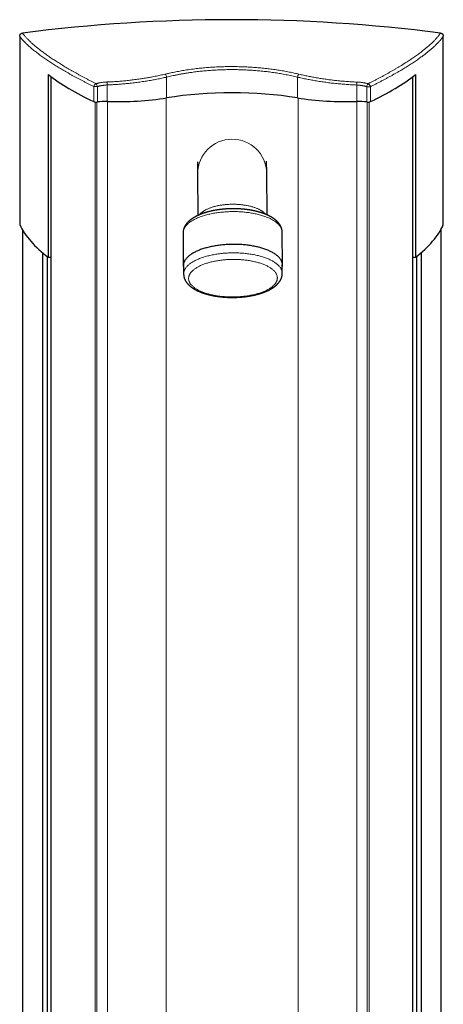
# Model space of a CAD drawing. Header units: millimetres. Extents: x 8 to 1336, y 12 to 1541.
# Tile 11 of 13: x 426 to 684, y 942 to 1541. Entities that reach past the tile are written whole.
import ezdxf

# ---------------------------------------------------------------- set-up
doc = ezdxf.new("R2010")
doc.units = ezdxf.units.MM

msp = doc.modelspace()

# ---------------------------------------------------------------- linework, layer by layer
at = {"color": 7, "linetype": 'Continuous', "lineweight": 30}
for p, q in [((426.36, 1530.93), (426.36, 1416.46)), ((684.12, 1416.46), (684.12, 1530.94)), ((443.88, 1396.56), (443.88, 1507.66)), ((445.61, 338.95), (445.61, 1506.31)), ((665.56, 338.84), (665.56, 1506.42)), ((667.12, 1507.66), (667.12, 1396.56)), ((534.59, 1454.61), (534.65, 1447.56)), ((576.64, 1447.88), (576.59, 1454.94)), ((534.65, 1447.56), (534.84, 1422.06)), ((576.84, 1422.39), (576.64, 1447.88)), ((428.29, 432.4), (428.29, 1412.86)), ((682.9, 431.32), (682.9, 1413.94)), ((525.78, 1411.39), (525.93, 1391.45)), ((586.23, 1391.92), (586.08, 1411.86)), ((440.36, 445.92), (440.36, 1399.34)), ((443.24, 448.21), (443.24, 1397.05)), ((443.88, 1396.56), (445.61, 1396.56)), ((665.56, 1396.56), (667.12, 1396.56)), ((667.95, 448.06), (667.95, 1397.2)), ((670.83, 445.71), (670.83, 1399.55)), ((526.08, 1391.45), (526.12, 1386.36)), ((586.12, 1386.83), (586.08, 1391.92))]:
    msp.add_line(p, q, dxfattribs=at)
at = {"color": 252, "linetype": 'Continuous', "lineweight": 0}
for p, q in [((515.78, 1493.49), (515.78, 1506.12)), ((595.39, 1493.49), (595.39, 1506.09)), ((471.44, 1491.22), (471.44, 1500.35)), ((473.65, 1500.35), (471.44, 1500.35)), ((473.65, 1490.99), (473.65, 1500.35)), ((479.64, 1491.29), (479.64, 1501.35)), ((631.53, 1491.29), (631.53, 1501.3)), ((637.52, 1490.99), (637.52, 1500.3)), ((639.73, 1491.22), (639.73, 1500.3)), ((472.21, 354.26), (472.21, 1491.01)), ((473.31, 354.3), (473.31, 1490.96)), ((479.73, 353.97), (479.73, 1491.29)), ((515.4, 351.83), (515.4, 1493.43)), ((595.78, 351.83), (595.78, 1493.43)), ((631.45, 353.97), (631.45, 1491.29)), ((637.86, 354.3), (637.86, 1490.96)), ((638.97, 354.26), (638.97, 1491.01))]:
    msp.add_line(p, q, dxfattribs=at)
at = {"color": 252, "linetype": 'Continuous', "lineweight": 0, "flags": 128}
for points in [[(639.73, 1500.3), (639.63, 1500.3), (639.51, 1500.3), (639.38, 1500.3), (639.24, 1500.3), (639.1, 1500.3), (638.95, 1500.3), (638.8, 1500.3), (638.64, 1500.3), (638.48, 1500.3), (638.32, 1500.3), (638.16, 1500.3), (638, 1500.3), (637.84, 1500.3), (637.68, 1500.3), (637.52, 1500.3)], [(535.85, 1422.5), (535.87, 1422.53), (536.04, 1422.75), (536.23, 1422.97), (536.43, 1423.19), (536.65, 1423.4), (536.88, 1423.62), (537.12, 1423.83), (537.37, 1424.03), (537.64, 1424.24), (537.92, 1424.44), (538.21, 1424.64), (538.52, 1424.84), (538.83, 1425.03), (539.16, 1425.22), (539.5, 1425.4), (539.85, 1425.58), (540.21, 1425.76), (540.58, 1425.93), (540.96, 1426.1), (541.36, 1426.27), (541.76, 1426.43), (542.17, 1426.59), (542.59, 1426.74), (543.02, 1426.89), (543.46, 1427.03), (543.91, 1427.17), (544.37, 1427.3), (544.83, 1427.43), (545.3, 1427.55), (545.78, 1427.67), (546.27, 1427.78), (546.76, 1427.88), (547.26, 1427.98), (547.76, 1428.08), (548.27, 1428.17), (548.79, 1428.26), (549.31, 1428.33), (549.83, 1428.41), (550.36, 1428.47), (550.89, 1428.54), (551.43, 1428.59), (551.97, 1428.64), (552.51, 1428.68), (553.05, 1428.72), (553.6, 1428.75), (554.14, 1428.78), (554.69, 1428.8), (555.24, 1428.81), (555.79, 1428.82), (556.34, 1428.82), (556.89, 1428.82), (557.44, 1428.8), (557.99, 1428.79), (558.53, 1428.76), (559.08, 1428.74), (559.62, 1428.7), (560.16, 1428.66), (560.7, 1428.61), (561.23, 1428.56), (561.76, 1428.5), (562.28, 1428.44), (562.81, 1428.36), (563.32, 1428.29), (563.83, 1428.21), (564.34, 1428.12), (564.84, 1428.03), (565.33, 1427.93), (565.82, 1427.82), (566.3, 1427.71), (566.77, 1427.6), (567.24, 1427.48), (567.7, 1427.35), (568.15, 1427.22), (568.59, 1427.08), (569.02, 1426.94), (569.45, 1426.8), (569.86, 1426.65), (570.27, 1426.49), (570.66, 1426.34), (571.05, 1426.17), (571.42, 1426), (571.78, 1425.83), (572.14, 1425.66), (572.48, 1425.48), (572.81, 1425.29), (573.13, 1425.11), (573.44, 1424.92), (573.73, 1424.72), (574.01, 1424.52), (574.28, 1424.32), (574.54, 1424.12), (574.79, 1423.91), (575.02, 1423.7), (575.24, 1423.49), (575.44, 1423.28), (575.63, 1423.06), (575.81, 1422.84), (575.83, 1422.81)], [(555.83, 1424.37), (555.04, 1424.36), (554.25, 1424.34), (553.46, 1424.31), (552.68, 1424.27), (551.89, 1424.23), (551.11, 1424.17), (550.33, 1424.11), (549.56, 1424.04), (548.79, 1423.96), (548.03, 1423.87), (547.27, 1423.78), (546.52, 1423.67), (545.77, 1423.56), (545.03, 1423.44), (544.3, 1423.31), (543.57, 1423.17), (542.86, 1423.02), (542.15, 1422.87), (541.45, 1422.71), (540.77, 1422.54), (540.09, 1422.37), (539.42, 1422.18), (538.77, 1421.99), (538.12, 1421.79), (537.49, 1421.59), (536.88, 1421.38), (536.27, 1421.16), (535.68, 1420.94), (535.1, 1420.71), (534.54, 1420.47), (533.99, 1420.22), (533.45, 1419.98), (532.94, 1419.72), (532.43, 1419.46), (531.95, 1419.19), (531.48, 1418.92), (531.02, 1418.65), (530.59, 1418.37), (530.17, 1418.08), (529.77, 1417.79), (529.38, 1417.5), (529.02, 1417.2), (528.67, 1416.9), (528.34, 1416.59), (528.03, 1416.28), (527.74, 1415.97), (527.47, 1415.66), (527.22, 1415.34), (526.99, 1415.02), (526.78, 1414.7), (526.59, 1414.37), (526.42, 1414.04), (526.26, 1413.72), (526.13, 1413.39), (526.02, 1413.05), (525.93, 1412.72), (525.86, 1412.39), (525.81, 1412.06), (525.79, 1411.72), (525.78, 1411.39)], [(586.08, 1411.86), (586.06, 1412.19), (586.03, 1412.53), (585.97, 1412.86), (585.9, 1413.19), (585.8, 1413.52), (585.69, 1413.85), (585.55, 1414.18), (585.4, 1414.5), (585.22, 1414.83), (585.02, 1415.15), (584.81, 1415.47), (584.57, 1415.79), (584.31, 1416.1), (584.04, 1416.41), (583.74, 1416.72), (583.43, 1417.02), (583.1, 1417.32), (582.74, 1417.62), (582.37, 1417.91), (581.99, 1418.2), (581.58, 1418.48), (581.16, 1418.76), (580.72, 1419.04), (580.26, 1419.3), (579.78, 1419.57), (579.29, 1419.83), (578.79, 1420.08), (578.27, 1420.33), (577.73, 1420.57), (577.17, 1420.8), (576.61, 1421.03), (576.03, 1421.25), (575.43, 1421.47), (574.82, 1421.68), (574.2, 1421.88), (573.57, 1422.07), (572.92, 1422.26), (572.26, 1422.44), (571.59, 1422.61), (570.91, 1422.78), (570.23, 1422.93), (569.53, 1423.08), (568.82, 1423.23), (568.1, 1423.36), (567.37, 1423.49), (566.64, 1423.6), (565.9, 1423.71), (565.15, 1423.82), (564.39, 1423.91), (563.63, 1423.99), (562.87, 1424.07), (562.1, 1424.14), (561.32, 1424.2), (560.54, 1424.25), (559.76, 1424.29), (558.98, 1424.32), (558.19, 1424.35), (557.41, 1424.36), (556.62, 1424.37), (555.83, 1424.37)], [(526.12, 1386.36), (526.13, 1386.57), (526.15, 1386.9), (526.19, 1387.23), (526.25, 1387.56), (526.33, 1387.89), (526.43, 1388.22), (526.56, 1388.55), (526.7, 1388.88), (526.86, 1389.2), (527.04, 1389.53), (527.25, 1389.85), (527.47, 1390.17), (527.71, 1390.48), (527.98, 1390.8), (528.26, 1391.11), (528.56, 1391.42), (528.88, 1391.73), (529.21, 1392.03), (529.57, 1392.32), (529.95, 1392.62), (530.34, 1392.91), (530.75, 1393.19), (531.18, 1393.48), (531.62, 1393.75), (532.08, 1394.02), (532.56, 1394.29), (533.05, 1394.55), (533.56, 1394.81), (534.09, 1395.06), (534.63, 1395.3), (535.19, 1395.54), (535.76, 1395.77), (536.34, 1396), (536.94, 1396.22), (537.55, 1396.43), (538.17, 1396.64), (538.8, 1396.84), (539.45, 1397.03), (540.11, 1397.21), (540.78, 1397.39), (541.46, 1397.56), (542.15, 1397.72), (542.85, 1397.88), (543.56, 1398.03), (544.28, 1398.17), (545, 1398.3), (545.73, 1398.42), (546.47, 1398.54), (547.22, 1398.64), (547.97, 1398.74), (548.73, 1398.83), (549.5, 1398.92), (550.26, 1398.99), (551.04, 1399.06), (551.81, 1399.11), (552.59, 1399.16), (553.37, 1399.2), (554.16, 1399.23), (554.94, 1399.26), (555.72, 1399.27), (556.51, 1399.27), (557.3, 1399.27), (558.08, 1399.26), (558.86, 1399.24), (559.64, 1399.21), (560.42, 1399.17), (561.2, 1399.12), (561.97, 1399.07), (562.74, 1399), (563.5, 1398.93), (564.26, 1398.85), (565.01, 1398.76), (565.76, 1398.66), (566.5, 1398.56), (567.23, 1398.44), (567.96, 1398.32), (568.68, 1398.19), (569.39, 1398.05), (570.09, 1397.9), (570.78, 1397.75), (571.46, 1397.59), (572.13, 1397.42), (572.78, 1397.24), (573.43, 1397.06), (574.07, 1396.87), (574.69, 1396.67), (575.3, 1396.47), (575.9, 1396.25), (576.48, 1396.04), (577.05, 1395.81), (577.61, 1395.58), (578.15, 1395.34), (578.67, 1395.1), (579.18, 1394.85), (579.68, 1394.6), (580.16, 1394.34), (580.62, 1394.07), (581.06, 1393.8), (581.49, 1393.52), (581.9, 1393.24), (582.29, 1392.96), (582.67, 1392.67), (583.03, 1392.38), (583.36, 1392.08), (583.68, 1391.78), (583.98, 1391.47), (584.27, 1391.16), (584.53, 1390.85), (584.77, 1390.54), (584.99, 1390.22), (585.2, 1389.9), (585.38, 1389.58), (585.54, 1389.26), (585.69, 1388.93), (585.81, 1388.61), (585.91, 1388.28), (586, 1387.95), (586.06, 1387.62), (586.1, 1387.29), (586.12, 1386.95), (586.12, 1386.83)], [(552.97, 1372.52), (553.68, 1372.5), (554.38, 1372.48), (555.09, 1372.47), (555.79, 1372.46), (556.5, 1372.47), (557.21, 1372.48), (557.91, 1372.5), (558.62, 1372.53), (559.32, 1372.56), (560.02, 1372.61), (560.72, 1372.66), (561.41, 1372.72), (562.11, 1372.78), (562.79, 1372.86), (563.48, 1372.94), (564.15, 1373.03), (564.83, 1373.13), (565.49, 1373.23), (566.15, 1373.34), (566.81, 1373.46), (567.45, 1373.59), (568.09, 1373.72), (568.72, 1373.86), (569.34, 1374), (569.95, 1374.16), (570.55, 1374.32), (571.15, 1374.48), (571.73, 1374.66), (572.3, 1374.84), (572.86, 1375.02), (573.41, 1375.21), (573.95, 1375.41), (574.47, 1375.61), (574.99, 1375.82), (575.49, 1376.04), (575.97, 1376.26), (576.45, 1376.48), (576.9, 1376.71), (577.35, 1376.95), (577.78, 1377.19), (578.19, 1377.43), (578.59, 1377.68), (578.98, 1377.93), (579.35, 1378.19), (579.7, 1378.45), (580.04, 1378.72), (580.36, 1378.98), (580.66, 1379.26), (580.95, 1379.53), (581.22, 1379.81), (581.48, 1380.09), (581.71, 1380.37), (581.93, 1380.66), (582.13, 1380.95), (582.31, 1381.24), (582.48, 1381.53), (582.62, 1381.82), (582.75, 1382.11), (582.86, 1382.41), (582.96, 1382.71), (583.03, 1383), (583.09, 1383.3), (583.12, 1383.6), (583.14, 1383.9), (583.14, 1384.2), (583.12, 1384.5), (583.08, 1384.8), (583.03, 1385.09), (582.96, 1385.39), (582.86, 1385.69), (582.75, 1385.98), (582.62, 1386.27), (582.48, 1386.56), (582.31, 1386.85), (582.13, 1387.14), (581.93, 1387.43), (581.71, 1387.71), (581.47, 1387.99), (581.22, 1388.27), (580.95, 1388.54), (580.66, 1388.81), (580.36, 1389.08), (580.04, 1389.34), (579.7, 1389.6), (579.34, 1389.86), (578.98, 1390.11), (578.59, 1390.36), (578.19, 1390.6), (577.77, 1390.84), (577.34, 1391.08), (576.9, 1391.31), (576.44, 1391.53), (575.97, 1391.75), (575.48, 1391.96), (574.98, 1392.17), (574.47, 1392.37), (573.94, 1392.57), (573.4, 1392.76), (572.86, 1392.94), (572.29, 1393.12), (571.72, 1393.29), (571.14, 1393.46), (570.55, 1393.62), (569.94, 1393.77), (569.33, 1393.92), (568.71, 1394.05), (568.08, 1394.19), (567.44, 1394.31), (566.8, 1394.43), (566.14, 1394.54), (565.48, 1394.64), (564.82, 1394.74), (564.15, 1394.82), (563.47, 1394.9), (562.79, 1394.98), (562.1, 1395.04), (561.41, 1395.1), (560.71, 1395.15), (560.01, 1395.19), (559.31, 1395.23), (558.61, 1395.25), (557.9, 1395.27), (557.2, 1395.28), (556.49, 1395.29), (555.79, 1395.28), (555.08, 1395.27), (554.37, 1395.25), (553.67, 1395.22), (552.97, 1395.19), (552.26, 1395.14), (551.57, 1395.09), (550.87, 1395.03), (550.18, 1394.97), (549.49, 1394.89), (548.81, 1394.81), (548.13, 1394.72), (547.46, 1394.62), (546.79, 1394.52), (546.13, 1394.41), (545.48, 1394.29), (544.84, 1394.16), (544.2, 1394.03), (543.57, 1393.89), (542.95, 1393.75), (542.34, 1393.59), (541.73, 1393.43), (541.14, 1393.27), (540.56, 1393.09), (539.99, 1392.91), (539.42, 1392.73), (538.88, 1392.54), (538.34, 1392.34), (537.81, 1392.14), (537.3, 1391.93), (536.8, 1391.71), (536.31, 1391.49), (535.84, 1391.27), (535.38, 1391.04), (534.94, 1390.8), (534.51, 1390.56), (534.09, 1390.32), (533.69, 1390.07), (533.31, 1389.82), (532.94, 1389.56), (532.58, 1389.3), (532.25, 1389.03), (531.93, 1388.76), (531.62, 1388.49), (531.33, 1388.22), (531.06, 1387.94), (530.81, 1387.66), (530.58, 1387.38), (530.36, 1387.09), (530.16, 1386.8), (529.97, 1386.51), (529.81, 1386.22), (529.66, 1385.93), (529.53, 1385.63), (529.42, 1385.34), (529.33, 1385.04), (529.26, 1384.74), (529.2, 1384.45), (529.16, 1384.15), (529.15, 1383.85), (529.15, 1383.55), (529.17, 1383.25), (529.2, 1382.95), (529.26, 1382.66), (529.33, 1382.36), (529.42, 1382.06), (529.53, 1381.77), (529.66, 1381.48), (529.81, 1381.19), (529.98, 1380.9), (530.16, 1380.61), (530.36, 1380.32), (530.58, 1380.04), (530.81, 1379.76), (531.07, 1379.48), (531.34, 1379.21), (531.63, 1378.94), (531.93, 1378.67), (532.25, 1378.41), (532.59, 1378.15), (532.94, 1377.89), (533.31, 1377.64), (533.7, 1377.39), (534.1, 1377.15), (534.51, 1376.91), (534.94, 1376.67), (535.39, 1376.44), (535.85, 1376.22), (536.32, 1376), (536.81, 1375.79), (537.31, 1375.58), (537.82, 1375.38), (538.34, 1375.18), (538.88, 1374.99), (539.43, 1374.81), (539.99, 1374.63), (540.56, 1374.46), (541.15, 1374.29), (541.74, 1374.13), (542.34, 1373.98), (542.95, 1373.83), (543.58, 1373.69), (544.21, 1373.56), (544.84, 1373.44), (545.49, 1373.32), (546.14, 1373.21), (546.8, 1373.11), (547.47, 1373.01), (548.14, 1372.93), (548.82, 1372.84), (549.5, 1372.77), (550.19, 1372.71), (550.88, 1372.65), (551.58, 1372.6), (552.27, 1372.56), (552.97, 1372.52)]]:
    msp.add_lwpolyline(points, dxfattribs=at)
at = {"color": 7, "linetype": 'Continuous', "lineweight": 30, "flags": 128}
msp.add_lwpolyline([(586.09, 1390.65), (586.15, 1390.92), (586.2, 1391.26), (586.22, 1391.59), (586.23, 1391.92), (586.22, 1392.26), (586.18, 1392.59), (586.13, 1392.92), (586.06, 1393.25), (585.96, 1393.58), (585.84, 1393.91), (585.71, 1394.24), (585.55, 1394.57), (585.38, 1394.89), (585.18, 1395.21), (584.96, 1395.53), (584.73, 1395.85), (584.47, 1396.16), (584.19, 1396.47), (583.9, 1396.78), (583.58, 1397.08), (583.25, 1397.38), (582.9, 1397.68), (582.53, 1397.97), (582.14, 1398.26), (581.74, 1398.55), (581.31, 1398.82), (580.87, 1399.1), (580.41, 1399.37), (579.94, 1399.63), (579.45, 1399.89), (578.94, 1400.14), (578.42, 1400.39), (577.88, 1400.63), (577.33, 1400.86), (576.76, 1401.09), (576.18, 1401.31), (575.59, 1401.53), (574.98, 1401.74), (574.36, 1401.94), (573.72, 1402.13), (573.08, 1402.32), (572.42, 1402.5), (571.75, 1402.67), (571.07, 1402.84), (570.38, 1403), (569.68, 1403.15), (568.97, 1403.29), (568.25, 1403.42), (567.53, 1403.55), (566.79, 1403.67), (566.05, 1403.78), (565.3, 1403.88), (564.55, 1403.97), (563.79, 1404.06), (563.02, 1404.13), (562.25, 1404.2), (561.48, 1404.26), (560.7, 1404.31), (559.92, 1404.35), (559.13, 1404.38), (558.35, 1404.41), (557.56, 1404.42), (556.77, 1404.43), (555.98, 1404.43), (555.19, 1404.42), (554.41, 1404.4), (553.62, 1404.37), (552.83, 1404.33), (552.05, 1404.29), (551.27, 1404.23), (550.49, 1404.17), (549.72, 1404.1), (548.95, 1404.02), (548.18, 1403.93), (547.42, 1403.84), (546.67, 1403.73), (545.92, 1403.62), (545.18, 1403.5), (544.45, 1403.37), (543.73, 1403.23), (543.01, 1403.09), (542.31, 1402.93), (541.61, 1402.77), (540.92, 1402.6), (540.24, 1402.43), (539.58, 1402.24), (538.92, 1402.05), (538.28, 1401.86), (537.65, 1401.65), (537.03, 1401.44), (536.43, 1401.22), (535.83, 1401), (535.26, 1400.77), (534.69, 1400.53), (534.14, 1400.29), (533.61, 1400.04), (533.09, 1399.78), (532.59, 1399.52), (532.1, 1399.26), (531.63, 1398.99), (531.18, 1398.71), (530.74, 1398.43), (530.32, 1398.14), (529.92, 1397.85), (529.54, 1397.56), (529.17, 1397.26), (528.83, 1396.96), (528.5, 1396.65), (528.19, 1396.35), (527.9, 1396.03), (527.63, 1395.72), (527.38, 1395.4), (527.15, 1395.08), (526.93, 1394.76), (526.74, 1394.43), (526.57, 1394.11), (526.42, 1393.78), (526.29, 1393.45), (526.18, 1393.12), (526.09, 1392.78), (526.02, 1392.45), (525.97, 1392.12), (525.94, 1391.78), (525.93, 1391.45), (525.93, 1391.45)], dxfattribs=at)
at = {"color": 7, "linetype": 'Continuous', "lineweight": 30}
for centre, radius, start, end in [((555.29, 540.78), 1000.23, 82.69805, 97.30771), ((531.43, 1391.5), 5.5, 180.51161, 193.86144)]:
    msp.add_arc(centre, radius, start, end, dxfattribs=at)
at = {"color": 252, "linetype": 'Continuous', "lineweight": 0}
for centre, radius, start, end in [((492.83, 1502.09), 13.2, 175.39186, 183.19435), ((512.44, 1505.66), 3.38, 7.88436, 42.31999), ((598.74, 1505.63), 3.38, 137.65004, 172.08607), ((618.35, 1502.05), 13.2, 356.77006, 4.57222), ((473.87, 1499.91), 2.47, 115.09541, 169.65714), ((469.9, 1499.71), 3.81, 9.75778, 39.83105), ((641.28, 1499.65), 3.81, 140.13861, 170.21118), ((637.3, 1499.86), 2.47, 10.32916, 64.87631), ((555.65, 1447.35), 21, 1.45823, 179.4369)]:
    msp.add_arc(centre, radius, start, end, dxfattribs=at)
at = {"color": 7, "linetype": 'Continuous', "lineweight": 30}
for centre, major_axis, ratio, start_param, end_param in [((630.16, 1541.9), (206.61, 0), 0.383095, 3.588949, 3.836361), ((484.8, 1540.69), (201.69, 0), 0.383095, 5.588417, 5.841439), ((555.59, 1457.1), (103, 0), 0.383095, 1.174012, 1.96758), ((472.98, 1491.71), (2, 0), 0.383095, 3.836361, 5.056512), ((478.48, 1485.83), (14.3, 0), 0.383095, 1.489038, 1.91492), ((485.95, 1520.77), (77.2, 0), 0.383095, 4.63063, 5.109173), ((625.23, 1520.77), (77.2, 0), 0.383095, 4.315605, 4.794148), ((632.7, 1485.83), (14.3, 0), 0.383095, 1.226673, 1.652555), ((638.2, 1491.71), (2, 0), 0.383095, 4.368265, 5.588417), ((630.16, 1428.66), (206.61, 0), 0.359119, 3.30673, 3.588949), ((484.8, 1427.53), (201.69, 0), 0.359119, 5.841439, 6.129804)]:
    msp.add_ellipse(centre, major_axis=major_axis, ratio=ratio, start_param=start_param, end_param=end_param, dxfattribs=at)
for points, knots in [([(426.36, 1530.93), (426.36, 1531), (426.37, 1531.15), (426.41, 1531.38), (426.47, 1531.6), (426.55, 1531.81), (426.66, 1532), (426.79, 1532.19), (426.95, 1532.35), (427.11, 1532.5), (427.29, 1532.62), (427.49, 1532.73), (427.69, 1532.81), (427.88, 1532.86), (428.01, 1532.88), (428.06, 1532.89)], [0, 0, 0, 0, 0.079711, 0.159664, 0.23936, 0.319173, 0.399248, 0.479049, 0.556873, 0.634954, 0.712776, 0.789118, 0.865703, 0.942051, 1, 1, 1, 1]), ([(682.41, 1532.9), (682.49, 1532.89), (682.63, 1532.87), (682.84, 1532.8), (683.04, 1532.72), (683.23, 1532.61), (683.41, 1532.48), (683.57, 1532.33), (683.71, 1532.16), (683.83, 1531.98), (683.93, 1531.79), (684.01, 1531.59), (684.07, 1531.38), (684.11, 1531.16), (684.12, 1531.01), (684.12, 1530.94)], [0, 0, 0, 0, 0.076637, 0.153514, 0.230143, 0.306809, 0.383722, 0.460389, 0.5366, 0.613051, 0.689271, 0.766508, 0.843982, 0.921231, 1, 1, 1, 1]), ([(586.07, 1411.86), (586.07, 1411.89), (586.07, 1412.02), (586.06, 1412.25), (586.04, 1412.54), (586.01, 1412.83), (585.97, 1413.13), (585.91, 1413.42), (585.84, 1413.7), (585.77, 1413.99), (585.68, 1414.28), (585.58, 1414.56), (585.47, 1414.85), (585.35, 1415.13), (585.22, 1415.41), (585.08, 1415.69), (584.93, 1415.97), (584.76, 1416.25), (584.58, 1416.53), (584.4, 1416.8), (584.2, 1417.07), (583.99, 1417.34), (583.77, 1417.61), (583.53, 1417.88), (583.29, 1418.14), (583.03, 1418.4), (582.76, 1418.66), (582.49, 1418.91), (582.2, 1419.16), (581.9, 1419.41), (581.59, 1419.65), (581.27, 1419.89), (580.94, 1420.13), (580.6, 1420.36), (580.25, 1420.59), (579.9, 1420.81), (579.53, 1421.03), (579.16, 1421.24), (578.78, 1421.45), (578.39, 1421.66), (577.99, 1421.86), (577.59, 1422.05), (577.18, 1422.24), (576.76, 1422.43), (576.33, 1422.61), (575.9, 1422.79), (575.46, 1422.96), (575.01, 1423.13), (574.56, 1423.29), (574.1, 1423.45), (573.64, 1423.61), (573.17, 1423.76), (572.69, 1423.9), (572.21, 1424.04), (571.72, 1424.18), (571.23, 1424.31), (570.74, 1424.44), (570.23, 1424.56), (569.73, 1424.68), (569.22, 1424.79), (568.7, 1424.9), (568.18, 1425), (567.66, 1425.1), (567.13, 1425.2), (566.6, 1425.29), (566.06, 1425.37), (565.52, 1425.45), (564.98, 1425.53), (564.44, 1425.6), (563.89, 1425.67), (563.34, 1425.73), (562.79, 1425.79), (562.23, 1425.84), (561.68, 1425.89), (561.12, 1425.93), (560.56, 1425.97), (559.99, 1426), (559.43, 1426.03), (558.87, 1426.05), (558.3, 1426.07), (557.73, 1426.09), (557.17, 1426.1), (556.6, 1426.1), (556.15, 1426.1), (555.79, 1426.1), (555.42, 1426.1), (554.95, 1426.09), (554.38, 1426.07), (553.81, 1426.05), (553.25, 1426.03), (552.68, 1426), (552.12, 1425.97), (551.55, 1425.93), (550.99, 1425.89), (550.43, 1425.84), (549.87, 1425.79), (549.32, 1425.73), (548.76, 1425.67), (548.21, 1425.6), (547.67, 1425.53), (547.12, 1425.46), (546.58, 1425.38), (546.04, 1425.29), (545.5, 1425.2), (544.97, 1425.11), (544.44, 1425.01), (543.91, 1424.9), (543.39, 1424.8), (542.88, 1424.68), (542.36, 1424.57), (541.85, 1424.44), (541.35, 1424.32), (540.85, 1424.19), (540.36, 1424.05), (539.87, 1423.91), (539.39, 1423.77), (538.91, 1423.62), (538.44, 1423.47), (537.97, 1423.31), (537.51, 1423.15), (537.06, 1422.98), (536.61, 1422.81), (536.17, 1422.63), (535.73, 1422.45), (535.3, 1422.27), (534.88, 1422.08), (534.47, 1421.89), (534.06, 1421.69), (533.66, 1421.49), (533.27, 1421.28), (532.88, 1421.07), (532.5, 1420.85), (532.13, 1420.63), (531.77, 1420.41), (531.42, 1420.18), (531.08, 1419.94), (530.74, 1419.71), (530.41, 1419.46), (530.1, 1419.22), (529.79, 1418.96), (529.49, 1418.71), (529.21, 1418.45), (528.93, 1418.19), (528.67, 1417.92), (528.41, 1417.65), (528.17, 1417.38), (527.94, 1417.1), (527.72, 1416.82), (527.51, 1416.54), (527.32, 1416.26), (527.13, 1415.98), (526.96, 1415.69), (526.8, 1415.4), (526.65, 1415.11), (526.52, 1414.82), (526.39, 1414.53), (526.28, 1414.24), (526.18, 1413.95), (526.09, 1413.66), (526.01, 1413.36), (525.94, 1413.07), (525.89, 1412.77), (525.84, 1412.48), (525.81, 1412.19), (525.79, 1411.89), (525.78, 1411.65), (525.78, 1411.5), (525.78, 1411.45)], [0, 0, 0, 0, 0.001772, 0.007086, 0.012401, 0.017721, 0.023051, 0.028396, 0.033763, 0.039155, 0.044579, 0.050038, 0.055538, 0.061082, 0.066674, 0.072319, 0.078019, 0.083777, 0.089593, 0.095471, 0.101409, 0.107407, 0.113465, 0.119579, 0.125746, 0.131963, 0.138226, 0.14453, 0.150869, 0.157239, 0.163634, 0.17005, 0.176481, 0.182924, 0.189375, 0.19583, 0.202285, 0.208739, 0.215189, 0.221634, 0.228071, 0.234501, 0.240922, 0.247335, 0.253738, 0.260131, 0.266515, 0.27289, 0.279254, 0.28561, 0.291956, 0.298294, 0.304623, 0.310943, 0.317256, 0.323561, 0.329859, 0.336149, 0.342434, 0.348711, 0.354983, 0.361249, 0.36751, 0.373765, 0.380016, 0.386262, 0.392504, 0.398742, 0.404976, 0.411207, 0.417435, 0.423659, 0.429881, 0.436101, 0.442318, 0.448533, 0.454747, 0.460959, 0.467169, 0.473379, 0.479587, 0.485795, 0.492002, 0.498209, 0.500572, 0.503852, 0.510059, 0.516266, 0.522473, 0.528681, 0.534889, 0.541099, 0.547309, 0.553521, 0.559735, 0.56595, 0.572168, 0.578388, 0.58461, 0.590835, 0.597063, 0.603294, 0.609529, 0.615767, 0.622009, 0.628256, 0.634507, 0.640763, 0.647024, 0.65329, 0.659562, 0.665841, 0.672125, 0.678416, 0.684715, 0.69102, 0.697334, 0.703655, 0.709985, 0.716324, 0.722672, 0.729029, 0.735395, 0.741772, 0.748158, 0.754555, 0.760962, 0.767379, 0.773806, 0.780243, 0.786689, 0.793143, 0.799605, 0.806072, 0.812545, 0.81902, 0.825494, 0.831965, 0.838428, 0.84488, 0.851317, 0.857732, 0.864122, 0.870481, 0.876803, 0.883083, 0.889316, 0.895497, 0.901622, 0.907689, 0.913695, 0.919638, 0.925518, 0.931336, 0.937093, 0.94279, 0.948432, 0.95402, 0.959559, 0.965054, 0.970508, 0.975927, 0.981315, 0.986678, 0.992021, 0.997349, 1, 1, 1, 1]), ([(526.12, 1386.36), (526.12, 1386.27), (526.13, 1386.08), (526.15, 1385.8), (526.17, 1385.51), (526.21, 1385.22), (526.26, 1384.93), (526.33, 1384.64), (526.4, 1384.35), (526.48, 1384.06), (526.57, 1383.78), (526.68, 1383.49), (526.79, 1383.21), (526.92, 1382.93), (527.06, 1382.65), (527.21, 1382.37), (527.37, 1382.09), (527.54, 1381.82), (527.72, 1381.54), (527.92, 1381.27), (528.12, 1381), (528.34, 1380.73), (528.57, 1380.46), (528.81, 1380.2), (529.06, 1379.94), (529.32, 1379.68), (529.6, 1379.43), (529.88, 1379.18), (530.17, 1378.93), (530.48, 1378.68), (530.79, 1378.44), (531.12, 1378.21), (531.45, 1377.97), (531.8, 1377.75), (532.15, 1377.52), (532.51, 1377.3), (532.88, 1377.09), (533.26, 1376.88), (533.65, 1376.67), (534.04, 1376.47), (534.44, 1376.27), (534.85, 1376.08), (535.26, 1375.89), (535.69, 1375.71), (536.12, 1375.53), (536.55, 1375.36), (537, 1375.19), (537.44, 1375.03), (537.9, 1374.87), (538.36, 1374.71), (538.83, 1374.56), (539.3, 1374.41), (539.78, 1374.27), (540.26, 1374.13), (540.75, 1374), (541.25, 1373.87), (541.75, 1373.75), (542.25, 1373.63), (542.76, 1373.52), (543.27, 1373.41), (543.79, 1373.3), (544.31, 1373.2), (544.84, 1373.1), (545.37, 1373.01), (545.9, 1372.93), (546.43, 1372.85), (546.97, 1372.77), (547.52, 1372.7), (548.06, 1372.63), (548.61, 1372.56), (549.16, 1372.51), (549.71, 1372.45), (550.27, 1372.4), (550.83, 1372.36), (551.39, 1372.32), (551.95, 1372.29), (552.43, 1372.26), (552.72, 1372.25), (552.82, 1372.24)], [0, 0, 0, 0, 0.01052, 0.022021, 0.033528, 0.045053, 0.056608, 0.068203, 0.07985, 0.09156, 0.103343, 0.11521, 0.12717, 0.139231, 0.151404, 0.163693, 0.176106, 0.188646, 0.201318, 0.214121, 0.227057, 0.240122, 0.253312, 0.266622, 0.280044, 0.293569, 0.307186, 0.320886, 0.334657, 0.348487, 0.362366, 0.376283, 0.390229, 0.404194, 0.418171, 0.432153, 0.446133, 0.460105, 0.474067, 0.488015, 0.501947, 0.51586, 0.529754, 0.543628, 0.557482, 0.571314, 0.585126, 0.598917, 0.612687, 0.626437, 0.640168, 0.653879, 0.667573, 0.681249, 0.694908, 0.708551, 0.722178, 0.735791, 0.749389, 0.762974, 0.776547, 0.790107, 0.803657, 0.817195, 0.830724, 0.844243, 0.857754, 0.871256, 0.884751, 0.898238, 0.911719, 0.925194, 0.938663, 0.952127, 0.965587, 0.979043, 0.992495, 1, 1, 1, 1]), ([(552.82, 1372.24), (552.92, 1372.24), (553.21, 1372.23), (553.68, 1372.21), (554.25, 1372.2), (554.82, 1372.19), (555.38, 1372.18), (555.95, 1372.18), (556.51, 1372.19), (557.08, 1372.19), (557.65, 1372.21), (558.21, 1372.23), (558.78, 1372.25), (559.34, 1372.28), (559.9, 1372.31), (560.46, 1372.35), (561.02, 1372.39), (561.58, 1372.44), (562.14, 1372.49), (562.69, 1372.55), (563.25, 1372.61), (563.8, 1372.68), (564.34, 1372.75), (564.89, 1372.82), (565.43, 1372.9), (565.97, 1372.99), (566.5, 1373.08), (567.03, 1373.17), (567.56, 1373.27), (568.08, 1373.37), (568.6, 1373.48), (569.12, 1373.6), (569.63, 1373.71), (570.14, 1373.83), (570.64, 1373.96), (571.14, 1374.09), (571.63, 1374.23), (572.12, 1374.37), (572.6, 1374.51), (573.07, 1374.66), (573.55, 1374.81), (574.01, 1374.97), (574.47, 1375.13), (574.92, 1375.3), (575.37, 1375.47), (575.81, 1375.64), (576.24, 1375.82), (576.67, 1376.01), (577.09, 1376.2), (577.5, 1376.39), (577.91, 1376.59), (578.31, 1376.79), (578.7, 1377), (579.08, 1377.21), (579.46, 1377.42), (579.83, 1377.64), (580.19, 1377.87), (580.54, 1378.1), (580.88, 1378.33), (581.21, 1378.57), (581.54, 1378.81), (581.85, 1379.06), (582.16, 1379.31), (582.45, 1379.57), (582.74, 1379.83), (583.01, 1380.09), (583.28, 1380.35), (583.53, 1380.62), (583.77, 1380.9), (584, 1381.17), (584.22, 1381.45), (584.42, 1381.73), (584.62, 1382.01), (584.8, 1382.3), (584.97, 1382.58), (585.13, 1382.87), (585.27, 1383.16), (585.41, 1383.45), (585.53, 1383.74), (585.64, 1384.03), (585.74, 1384.32), (585.83, 1384.62), (585.9, 1384.91), (585.97, 1385.2), (586.02, 1385.5), (586.06, 1385.79), (586.09, 1386.08), (586.11, 1386.38), (586.12, 1386.62), (586.12, 1386.78), (586.12, 1386.83)], [0, 0, 0, 0, 0.006113, 0.017682, 0.029249, 0.040814, 0.052379, 0.063942, 0.075506, 0.087069, 0.098633, 0.110197, 0.121763, 0.13333, 0.144898, 0.156469, 0.168043, 0.17962, 0.1912, 0.202783, 0.214371, 0.225964, 0.237562, 0.249165, 0.260775, 0.27239, 0.284013, 0.295644, 0.307282, 0.318929, 0.330585, 0.34225, 0.353926, 0.365612, 0.37731, 0.38902, 0.400742, 0.412478, 0.424228, 0.435992, 0.447771, 0.459566, 0.471378, 0.483207, 0.495053, 0.506917, 0.5188, 0.530702, 0.542623, 0.554563, 0.566522, 0.578499, 0.590495, 0.602508, 0.614536, 0.626578, 0.638631, 0.650693, 0.662759, 0.674823, 0.686879, 0.698921, 0.71094, 0.722929, 0.734878, 0.746777, 0.758616, 0.770385, 0.782074, 0.793673, 0.805174, 0.81657, 0.827855, 0.839025, 0.850078, 0.861013, 0.871831, 0.882536, 0.893131, 0.903621, 0.914014, 0.924316, 0.934535, 0.944681, 0.954762, 0.964787, 0.974767, 0.984711, 0.994629, 1, 1, 1, 1])]:
    msp.add_open_spline(points, degree=3, knots=knots, dxfattribs=at)
at = {"color": 252, "linetype": 'Continuous', "lineweight": 0}
for points, knots in [([(428.06, 1532.89), (428.21, 1532.68), (428.51, 1532.28), (429.01, 1531.66), (429.54, 1531.02), (430.1, 1530.38), (430.7, 1529.74), (431.33, 1529.08), (431.99, 1528.41), (432.7, 1527.73), (433.43, 1527.04), (434.2, 1526.35), (435.01, 1525.64), (435.86, 1524.92), (436.73, 1524.19), (437.65, 1523.46), (438.59, 1522.72), (439.58, 1521.97), (440.59, 1521.21), (441.64, 1520.44), (442.72, 1519.67), (443.84, 1518.89), (444.98, 1518.1), (446.16, 1517.31), (447.36, 1516.52), (448.6, 1515.71), (449.87, 1514.91), (451.18, 1514.09), (452.51, 1513.27), (453.88, 1512.45), (455.28, 1511.62), (456.71, 1510.78), (458.18, 1509.93), (459.68, 1509.08), (461.22, 1508.23), (462.78, 1507.37), (464.38, 1506.51), (466.01, 1505.64), (467.67, 1504.77), (469.36, 1503.9), (471.07, 1503.02), (472.24, 1502.44), (472.82, 1502.15)], [0, 0, 0, 0, 0.0244842, 0.0489716, 0.0734602, 0.0979476, 0.1224319, 0.1470228, 0.1716168, 0.1962119, 0.2208059, 0.2453968, 0.2703106, 0.2952275, 0.3201456, 0.3450626, 0.3699764, 0.394997, 0.4200208, 0.4450457, 0.4700696, 0.4950903, 0.5200739, 0.5450605, 0.5700483, 0.595035, 0.6200186, 0.6451051, 0.6701947, 0.6952853, 0.7203749, 0.7454614, 0.7708609, 0.7962635, 0.8216671, 0.8470698, 0.8724693, 0.8979733, 0.9234805, 0.9489887, 0.9744959, 1, 1, 1, 1]), ([(638.35, 1502.09), (638.95, 1502.39), (640.15, 1502.99), (641.92, 1503.89), (643.65, 1504.79), (645.35, 1505.68), (647.02, 1506.58), (648.66, 1507.47), (650.27, 1508.36), (651.86, 1509.25), (653.41, 1510.14), (654.93, 1511.03), (656.42, 1511.91), (657.88, 1512.79), (659.3, 1513.67), (660.7, 1514.54), (662.07, 1515.42), (663.39, 1516.28), (664.68, 1517.14), (665.94, 1518), (667.16, 1518.85), (668.35, 1519.7), (669.5, 1520.54), (670.61, 1521.37), (671.68, 1522.2), (672.64, 1522.97), (673.52, 1523.68), (674.31, 1524.34), (675.13, 1525.04), (675.98, 1525.8), (676.85, 1526.59), (677.68, 1527.38), (678.41, 1528.11), (679.06, 1528.78), (679.62, 1529.39), (680.16, 1529.99), (680.67, 1530.59), (681.15, 1531.18), (681.6, 1531.76), (682.03, 1532.34), (682.29, 1532.71), (682.41, 1532.9)], [0, 0, 0, 0, 0.026276, 0.052556, 0.078839, 0.105122, 0.131402, 0.157678, 0.1842, 0.210728, 0.237258, 0.263788, 0.290316, 0.316839, 0.343733, 0.370633, 0.397535, 0.424437, 0.451336, 0.478231, 0.505389, 0.532554, 0.559721, 0.586888, 0.614052, 0.641211, 0.663504, 0.685797, 0.708089, 0.736037, 0.763988, 0.791939, 0.819887, 0.842373, 0.864862, 0.887352, 0.90984, 0.932327, 0.954884, 0.977443, 1, 1, 1, 1]), ([(471.44, 1500.35), (470.86, 1500.64), (469.71, 1501.21), (468.01, 1502.06), (466.34, 1502.92), (464.69, 1503.77), (463.08, 1504.62), (461.48, 1505.47), (459.92, 1506.31), (458.38, 1507.16), (456.88, 1508), (455.4, 1508.84), (453.94, 1509.67), (452.52, 1510.51), (451.12, 1511.34), (449.76, 1512.16), (448.43, 1512.98), (447.13, 1513.8), (445.85, 1514.62), (444.61, 1515.42), (443.4, 1516.23), (442.2, 1517.04), (441, 1517.87), (439.81, 1518.71), (438.67, 1519.55), (437.56, 1520.37), (436.5, 1521.18), (435.48, 1521.98), (434.49, 1522.78), (433.55, 1523.56), (432.65, 1524.34), (431.78, 1525.11), (430.96, 1525.87), (430.18, 1526.62), (429.44, 1527.36), (428.74, 1528.09), (428.08, 1528.81), (427.46, 1529.53), (426.88, 1530.23), (426.53, 1530.7), (426.36, 1530.93)], [0, 0, 0, 0, 0.025078, 0.05016, 0.075242, 0.100324, 0.125402, 0.150604, 0.175808, 0.201013, 0.226218, 0.251419, 0.276776, 0.302136, 0.327497, 0.352857, 0.378214, 0.403698, 0.429185, 0.454673, 0.48016, 0.505644, 0.533092, 0.560541, 0.587989, 0.615238, 0.642493, 0.66975, 0.697007, 0.724262, 0.751511, 0.778963, 0.806422, 0.833884, 0.861346, 0.888804, 0.916257, 0.944171, 0.972086, 1, 1, 1, 1]), ([(684.12, 1530.94), (683.99, 1530.75), (683.73, 1530.38), (683.31, 1529.81), (682.86, 1529.24), (682.38, 1528.66), (681.87, 1528.07), (681.33, 1527.48), (680.77, 1526.87), (680.17, 1526.26), (679.54, 1525.65), (678.89, 1525.02), (678.2, 1524.39), (677.49, 1523.75), (676.75, 1523.1), (675.98, 1522.45), (675.18, 1521.79), (674.35, 1521.12), (673.48, 1520.44), (672.58, 1519.75), (671.65, 1519.05), (670.64, 1518.31), (669.55, 1517.53), (668.37, 1516.71), (667.16, 1515.88), (665.91, 1515.04), (664.62, 1514.2), (663.34, 1513.38), (662.06, 1512.57), (660.8, 1511.79), (659.51, 1511.01), (658.19, 1510.22), (656.78, 1509.39), (655.29, 1508.53), (653.71, 1507.63), (652.09, 1506.73), (650.43, 1505.82), (648.74, 1504.91), (647.01, 1503.99), (645.24, 1503.07), (643.44, 1502.15), (641.61, 1501.23), (640.36, 1500.61), (639.73, 1500.3)], [0, 0, 0, 0, 0.0222705, 0.0445426, 0.0668147, 0.0890852, 0.1114092, 0.1337349, 0.1560605, 0.1783846, 0.2007765, 0.22317, 0.2455635, 0.2679555, 0.2903999, 0.312846, 0.335292, 0.3577365, 0.3807394, 0.403744, 0.4267487, 0.4497516, 0.4762019, 0.5026572, 0.5291151, 0.555573, 0.5820284, 0.6084787, 0.6325508, 0.6566257, 0.6807015, 0.7047765, 0.7288486, 0.7558625, 0.7828791, 0.8098957, 0.8369096, 0.8640724, 0.8912378, 0.9184032, 0.9455659, 0.972783, 1, 1, 1, 1]), ([(514.93, 1507.93), (515.38, 1508.04), (516.27, 1508.24), (517.61, 1508.54), (519.04, 1508.85), (520.55, 1509.16), (522.14, 1509.47), (523.74, 1509.76), (525.36, 1510.04), (527.08, 1510.32), (528.92, 1510.6), (530.87, 1510.87), (532.83, 1511.13), (534.71, 1511.35), (536.51, 1511.54), (538.23, 1511.71), (539.95, 1511.86), (541.68, 1512), (543.42, 1512.12), (545.19, 1512.22), (546.97, 1512.31), (548.76, 1512.38), (550.55, 1512.44), (552.36, 1512.48), (554.18, 1512.5), (556.02, 1512.5), (557.85, 1512.49), (559.69, 1512.46), (561.42, 1512.41), (563.06, 1512.35), (564.6, 1512.29), (566.21, 1512.2), (567.87, 1512.1), (569.6, 1511.98), (571.33, 1511.84), (573.05, 1511.69), (574.78, 1511.52), (576.51, 1511.33), (578.26, 1511.12), (579.99, 1510.9), (581.72, 1510.66), (583.45, 1510.4), (585.18, 1510.13), (586.91, 1509.83), (588.63, 1509.52), (590.34, 1509.19), (591.94, 1508.87), (593.44, 1508.55), (594.85, 1508.23), (595.78, 1508.01), (596.24, 1507.91)], [0, 0, 0, 0, 0.01755, 0.035101, 0.052652, 0.073008, 0.09337, 0.113733, 0.134095, 0.154451, 0.178557, 0.202668, 0.226779, 0.250884, 0.27167, 0.292463, 0.313257, 0.334049, 0.354836, 0.376159, 0.397489, 0.41882, 0.440149, 0.461473, 0.483281, 0.505096, 0.526914, 0.548729, 0.570537, 0.588898, 0.607261, 0.625622, 0.646397, 0.667178, 0.68796, 0.708741, 0.729516, 0.750823, 0.772136, 0.793451, 0.814764, 0.836071, 0.857854, 0.879642, 0.901433, 0.923221, 0.945003, 0.963335, 0.981668, 1, 1, 1, 1]), ([(595.39, 1506.09), (594.83, 1506.23), (593.7, 1506.5), (591.99, 1506.88), (590.27, 1507.25), (588.53, 1507.59), (586.81, 1507.92), (585.1, 1508.22), (583.42, 1508.49), (581.73, 1508.76), (580.03, 1509), (578.35, 1509.23), (576.68, 1509.44), (575.03, 1509.62), (573.38, 1509.8), (571.72, 1509.95), (570.15, 1510.09), (568.68, 1510.2), (567.3, 1510.29), (565.77, 1510.39), (564.09, 1510.48), (562.27, 1510.55), (560.43, 1510.61), (558.6, 1510.65), (556.69, 1510.67), (554.71, 1510.68), (552.66, 1510.65), (550.6, 1510.61), (548.65, 1510.55), (546.79, 1510.47), (545.03, 1510.37), (543.28, 1510.26), (541.59, 1510.14), (539.95, 1510.01), (538.37, 1509.86), (536.8, 1509.71), (535.2, 1509.53), (533.57, 1509.34), (531.91, 1509.12), (530.15, 1508.88), (528.28, 1508.6), (526.32, 1508.28), (524.37, 1507.94), (522.43, 1507.57), (520.62, 1507.21), (518.93, 1506.85), (517.35, 1506.49), (516.3, 1506.24), (515.78, 1506.12)], [0, 0, 0, 0, 0.022725, 0.045457, 0.068191, 0.090922, 0.113647, 0.135151, 0.156662, 0.178174, 0.199684, 0.221189, 0.241688, 0.262192, 0.282698, 0.303202, 0.323701, 0.340601, 0.357501, 0.3744, 0.396653, 0.418912, 0.441173, 0.463432, 0.485684, 0.51062, 0.535562, 0.560504, 0.58544, 0.606891, 0.628346, 0.649802, 0.671253, 0.690709, 0.710168, 0.729627, 0.749083, 0.76989, 0.790699, 0.811505, 0.836591, 0.861686, 0.886784, 0.91188, 0.936965, 0.957976, 0.978989, 1, 1, 1, 1]), ([(472.82, 1502.15), (472.97, 1502.18), (473.26, 1502.26), (473.7, 1502.36), (474.14, 1502.46), (474.71, 1502.58), (475.4, 1502.7), (476.23, 1502.83), (477, 1502.94), (477.71, 1503.01), (478.36, 1503.07), (479.01, 1503.12), (479.45, 1503.14), (479.67, 1503.15)], [0, 0, 0, 0, 0.067048, 0.134095, 0.201389, 0.268683, 0.38871, 0.508828, 0.62885, 0.721593, 0.814427, 0.90726, 1, 1, 1, 1]), ([(515.78, 1506.12), (515.29, 1506.01), (514.32, 1505.79), (512.84, 1505.46), (511.34, 1505.15), (509.81, 1504.84), (508.26, 1504.55), (506.69, 1504.26), (505.11, 1503.98), (503.5, 1503.71), (501.88, 1503.46), (500.25, 1503.22), (498.61, 1502.99), (496.97, 1502.77), (495.32, 1502.57), (493.67, 1502.38), (492.06, 1502.21), (490.48, 1502.06), (488.94, 1501.92), (487.4, 1501.8), (485.85, 1501.68), (484.3, 1501.58), (482.75, 1501.49), (481.19, 1501.41), (480.16, 1501.37), (479.64, 1501.35)], [0, 0, 0, 0, 0.043365, 0.086734, 0.130099, 0.1743, 0.218506, 0.262707, 0.307661, 0.352622, 0.397576, 0.442602, 0.487634, 0.53266, 0.577424, 0.622194, 0.666958, 0.708471, 0.749984, 0.791609, 0.833244, 0.874878, 0.916503, 0.958251, 1, 1, 1, 1]), ([(479.67, 1503.15), (480.17, 1503.17), (481.17, 1503.21), (482.68, 1503.29), (484.18, 1503.38), (485.69, 1503.48), (487.21, 1503.59), (488.72, 1503.72), (490.23, 1503.86), (491.77, 1504.01), (493.32, 1504.18), (494.89, 1504.36), (496.46, 1504.56), (498.02, 1504.77), (499.49, 1504.98), (500.87, 1505.19), (502.17, 1505.39), (503.45, 1505.6), (504.71, 1505.82), (505.97, 1506.05), (507.32, 1506.3), (508.78, 1506.58), (510.34, 1506.9), (511.89, 1507.23), (513.42, 1507.58), (514.43, 1507.81), (514.93, 1507.93)], [0, 0, 0, 0, 0.041449, 0.082909, 0.124368, 0.165817, 0.207579, 0.249351, 0.291122, 0.332884, 0.376603, 0.420339, 0.464081, 0.507817, 0.551537, 0.588264, 0.624994, 0.661721, 0.697871, 0.734024, 0.770174, 0.816128, 0.862098, 0.908075, 0.954046, 1, 1, 1, 1]), ([(631.53, 1501.3), (630.99, 1501.32), (629.92, 1501.37), (628.31, 1501.45), (626.69, 1501.55), (625.05, 1501.66), (623.41, 1501.78), (621.76, 1501.92), (620.1, 1502.08), (618.43, 1502.24), (616.77, 1502.43), (615.12, 1502.62), (613.47, 1502.83), (611.83, 1503.06), (610.2, 1503.29), (608.58, 1503.54), (607.01, 1503.79), (605.49, 1504.05), (604.01, 1504.31), (602.55, 1504.58), (601.1, 1504.87), (599.65, 1505.16), (598.22, 1505.46), (596.8, 1505.77), (595.86, 1505.99), (595.39, 1506.09)], [0, 0, 0, 0, 0.043328, 0.086661, 0.129989, 0.174173, 0.218364, 0.262549, 0.307515, 0.352488, 0.397455, 0.442523, 0.487598, 0.532666, 0.577492, 0.622324, 0.667149, 0.708649, 0.750148, 0.79175, 0.833361, 0.874972, 0.916575, 0.958287, 1, 1, 1, 1]), ([(596.24, 1507.91), (596.7, 1507.8), (597.61, 1507.58), (598.99, 1507.27), (600.38, 1506.97), (601.79, 1506.68), (603.21, 1506.39), (604.64, 1506.12), (606.08, 1505.86), (607.56, 1505.6), (609.07, 1505.35), (610.61, 1505.1), (612.16, 1504.87), (613.71, 1504.66), (615.19, 1504.46), (616.59, 1504.29), (617.91, 1504.13), (619.23, 1503.99), (620.54, 1503.86), (621.85, 1503.73), (623.28, 1503.61), (624.83, 1503.48), (626.5, 1503.36), (628.17, 1503.26), (629.84, 1503.17), (630.95, 1503.12), (631.51, 1503.1)], [0, 0, 0, 0, 0.041486, 0.08298, 0.124475, 0.16596, 0.207725, 0.249498, 0.291272, 0.333036, 0.376721, 0.420423, 0.464129, 0.50783, 0.551515, 0.588211, 0.624911, 0.661607, 0.697741, 0.733878, 0.770012, 0.815997, 0.862001, 0.908012, 0.954016, 1, 1, 1, 1]), ([(631.51, 1503.1), (631.72, 1503.09), (632.14, 1503.07), (632.77, 1503.03), (633.41, 1502.97), (634.04, 1502.9), (634.68, 1502.82), (635.32, 1502.73), (635.96, 1502.62), (636.53, 1502.51), (637.03, 1502.41), (637.48, 1502.31), (637.92, 1502.21), (638.21, 1502.13), (638.35, 1502.09)], [0, 0, 0, 0, 0.089996, 0.180075, 0.270157, 0.360154, 0.452927, 0.545788, 0.638651, 0.731428, 0.798447, 0.865466, 0.932733, 1, 1, 1, 1]), ([(479.64, 1501.35), (479.46, 1501.34), (479.09, 1501.32), (478.53, 1501.28), (477.98, 1501.22), (477.42, 1501.15), (476.87, 1501.07), (476.31, 1500.98), (475.75, 1500.87), (475.25, 1500.77), (474.81, 1500.66), (474.42, 1500.57), (474.03, 1500.46), (473.78, 1500.39), (473.65, 1500.35)], [0, 0, 0, 0, 0.0898742, 0.1797486, 0.2702555, 0.3607629, 0.4517094, 0.5442008, 0.6372419, 0.7304635, 0.7977754, 0.8650875, 0.9325436, 1, 1, 1, 1]), ([(637.52, 1500.3), (637.4, 1500.34), (637.14, 1500.41), (636.76, 1500.51), (636.37, 1500.61), (635.93, 1500.72), (635.44, 1500.82), (634.9, 1500.92), (634.35, 1501.02), (633.8, 1501.1), (633.24, 1501.17), (632.68, 1501.23), (632.11, 1501.27), (631.72, 1501.29), (631.53, 1501.3)], [0, 0, 0, 0, 0.0672559, 0.1346136, 0.2019711, 0.2694335, 0.3594738, 0.4495135, 0.5402186, 0.6309232, 0.722322, 0.8137203, 0.9067609, 1, 1, 1, 1])]:
    msp.add_open_spline(points, degree=3, knots=knots, dxfattribs=at)

doc.saveas('drawing.dxf')
